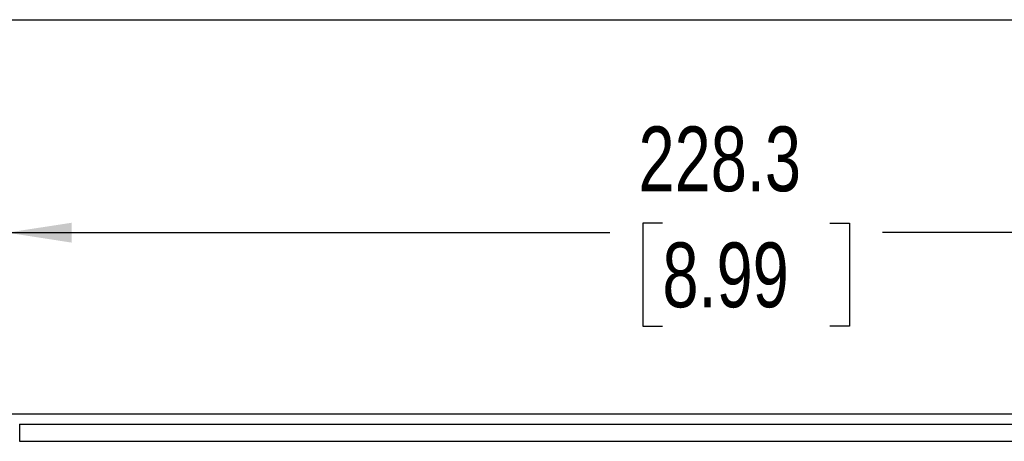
# Model space of a CAD drawing. Header units: millimetres. Extents: x 0 to 1118, y 0 to 864.
# Tile 48 of 67: x 275 to 427, y 799 to 864. Entities that reach past the tile are written whole.
import ezdxf

# ---------------------------------------------------------------- set-up
doc = ezdxf.new("R2010")
doc.units = ezdxf.units.MM
doc.layers.add('DIMENSIONS', color=140, linetype='Continuous', lineweight=25)
doc.styles.add('SLDTEXTSTYLE0', font='TXT', dxfattribs={"width": 0.75})
doc.dimstyles.new('SLDDIMSTYLE2', dxfattribs={"dimtxt": 10, "dimasz": 10, "dimexe": 0, "dimexo": 0.0625, "dimgap": 2.5, "dimtad": 0, "dimtih": 1, "dimtoh": 1, "dimdec": 1, "dimrnd": 1e-09, "dimzin": 12, "dimdsep": 46, "dimtxsty": 'SLDTEXTSTYLE0', "dimsah": 1, "dimcen": 0.09, "dimadec": 0, "dimazin": 3, "dimtfac": 1, "dimtdec": 1, "dimtofl": 0, "dimtmove": 0, "dimatfit": 3, "dimfxl": 0, "dimfrac": 2, "dimtolj": 1, "dimtzin": 12, "dimarcsym": 0})

# ---------------------------------------------------------------- blocks, each defined once
blk = doc.blocks.new('_D_4')
at = {"layer": 'DIMENSIONS'}
for p, q in [((273.35, 800.21), (273.35, 833.9)), ((501.66, 800.21), (501.66, 833.9)), ((374.57, 832.2), (371.53, 832.2)), ((371.53, 832.2), (371.53, 816.32)), ((400.44, 832.2), (403.48, 832.2)), ((403.48, 832.2), (403.48, 816.32)), ((273.35, 830.73), (366.45, 830.73)), ((501.66, 830.73), (408.56, 830.73)), ((371.53, 816.32), (374.57, 816.32)), ((403.48, 816.32), (400.44, 816.32))]:
    blk.add_line(p, q, dxfattribs=at)
for points in [[(273.35, 830.73), (283.35, 829.19), (283.35, 832.26)], [(501.66, 830.73), (491.66, 832.26), (491.66, 829.19)]]:
    blk.add_solid(points, dxfattribs=at)
at = {"layer": 'DIMENSIONS', "char_height": 10, "attachment_point": 1, "style": 'SLDTEXTSTYLE0'}
for s, insert in [('228.3', (370.88, 847.12)), ('8.99', (374.57, 829.21))]:
    blk.add_mtext(s, dxfattribs=dict(at, insert=insert))

msp = doc.modelspace()

# ---------------------------------------------------------------- linework, layer by layer
at = {"color": 7, "linetype": 'Continuous'}
msp.add_line((0, 863.6), (1117.6, 863.6), dxfattribs=at)
for p, q in [((620.64, 802.72), (154.37, 802.72)), ((275.3, 801.17), (499.7, 801.17)), ((275.3, 798.52), (499.7, 798.52))]:
    msp.add_line(p, q)
msp.add_open_spline([(275.3, 801.17), (275.3, 801.16), (275.3, 801.08), (275.3, 800.78), (275.3, 800.57), (275.3, 800.06), (275.3, 799.76), (275.3, 799.14), (275.3, 798.82), (275.3, 798.52)], degree=3, knots=[0, 0, 0, 0, 0.25, 0.25, 0.5, 0.5, 0.75, 0.75, 1, 1, 1, 1])

# ---------------------------------------------------------------- dimensions: what is measured, and where the dimension line sits
at = {"layer": 'DIMENSIONS'}
dim = msp.add_linear_dim(base=(501.66, 830.73), p1=(273.35, 798.94), p2=(501.66, 798.94), angle=360, dimstyle='SLDDIMSTYLE2', dxfattribs=at)
dim.commit()
dim.dimension.update_dxf_attribs({"geometry": '_D_4', "text_midpoint": (387.5, 830.73), "dimtype": 160})

doc.saveas('drawing.dxf')
